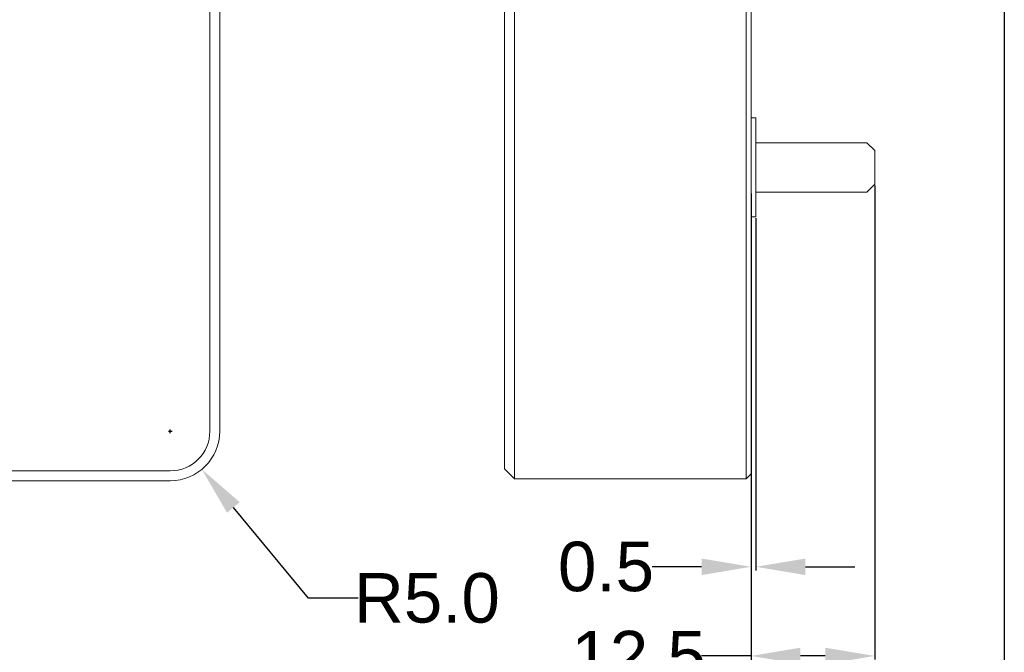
# Model space of a CAD drawing. Extents: x 0 to 283, y -70 to 196.
# Tile 3 of 30: x 104 to 154, y 66 to 98. Entities that reach past the tile are written whole.
import ezdxf

# ---------------------------------------------------------------- set-up
doc = ezdxf.new("R2010")
doc.units = 0
doc.layers.get('DEFPOINTS').update_dxf_attribs({"linetype": 'CONTINUOUS'})
doc.layers.add('VISIBLE', color=255, linetype='CONTINUOUS', lineweight=0)
doc.styles.add('SANSSERIF', font='sanss___.ttf')
doc.dimstyles.get("Standard").update_dxf_attribs({"dimtxt": 0.18, "dimasz": 0.18, "dimexe": 0.18, "dimexo": 0.0625, "dimgap": 0.09, "dimtad": 0, "dimtih": 1, "dimtoh": 1, "dimdec": 1, "dimzin": 0, "dimdsep": 46, "dimtxsty": 'SANSSERIF', "dimcen": 0.09, "dimadec": 0, "dimazin": 0, "dimtfac": 1, "dimtdec": 1, "dimtofl": 0, "dimtmove": 0, "dimatfit": 3, "dimfxl": 1, "dimtolj": 1, "dimtzin": 0, "dimarcsym": 0})

# ---------------------------------------------------------------- blocks, each defined once
blk = doc.blocks.new('*D12')
at = {"layer": 'DEFPOINTS', "color": 0, "transparency": 16777216}
for p in [(140.802, 89.701), (141.052, 88.451), (140.802, 70.778)]:
    blk.add_point(p, dxfattribs=at)
at = {"layer": 'VISIBLE', "color": 0, "lineweight": -2, "transparency": 16777216}
for p, q in [((140.802, 89.638), (140.802, 70.598)), ((141.052, 88.388), (141.052, 70.598)), ((138.302, 70.778), (135.802, 70.778)), ((143.552, 70.778), (146.052, 70.778))]:
    blk.add_line(p, q, dxfattribs=at)
at = {"layer": 'VISIBLE', "color": 0, "transparency": 16777216}
for points in [[(138.302, 71.195), (138.302, 70.361), (140.802, 70.778)], [(143.552, 71.195), (143.552, 70.361), (141.052, 70.778)]]:
    blk.add_solid(points, dxfattribs=at)
at = {"layer": 'VISIBLE', "color": 0, "transparency": 16777216, "insert": (133.474, 70.778), "char_height": 2.5, "attachment_point": 5, "style": 'SANSSERIF'}
blk.add_mtext('\\A1;0.5', dxfattribs=at)
blk = doc.blocks.new('*D19')
at = {"layer": 'DEFPOINTS', "color": 0, "transparency": 16777216}
for p in [(147.052, 90.101), (140.802, 89.701), (140.802, 66.275)]:
    blk.add_point(p, dxfattribs=at)
at = {"layer": 'VISIBLE', "color": 0, "lineweight": -2, "transparency": 16777216}
for p, q in [((140.802, 89.638), (140.802, 66.095)), ((147.052, 90.038), (147.052, 66.095)), ((140.802, 66.275), (138.302, 66.275)), ((144.552, 66.275), (143.302, 66.275))]:
    blk.add_line(p, q, dxfattribs=at)
at = {"layer": 'VISIBLE', "color": 0, "transparency": 16777216}
for points in [[(143.302, 66.692), (143.302, 65.858), (140.802, 66.275)], [(144.552, 66.692), (144.552, 65.858), (147.052, 66.275)]]:
    blk.add_solid(points, dxfattribs=at)
at = {"layer": 'VISIBLE', "color": 0, "transparency": 16777216, "insert": (135.122, 66.275), "char_height": 2.5, "attachment_point": 5, "style": 'SANSSERIF'}
blk.add_mtext('\\A1;12.5', dxfattribs=at)
blk = doc.blocks.new('*D20')
at = {"layer": 'DEFPOINTS', "color": 0, "transparency": 16777216}
for p in [(153.602, 105.951), (140.802, 89.701), (140.802, 61.772)]:
    blk.add_point(p, dxfattribs=at)
at = {"layer": 'VISIBLE', "color": 0, "lineweight": -2, "transparency": 16777216}
for p, q in [((153.602, 105.888), (153.602, 61.592)), ((140.802, 89.638), (140.802, 61.592)), ((143.302, 61.772), (143.906, 61.772)), ((151.102, 61.772), (150.499, 61.772))]:
    blk.add_line(p, q, dxfattribs=at)
at = {"layer": 'VISIBLE', "color": 0, "transparency": 16777216}
for points in [[(143.302, 62.189), (143.302, 61.356), (140.802, 61.772)], [(151.102, 62.189), (151.102, 61.356), (153.602, 61.772)]]:
    blk.add_solid(points, dxfattribs=at)
at = {"layer": 'VISIBLE', "color": 0, "transparency": 16777216, "insert": (147.202, 61.772), "char_height": 2.5, "attachment_point": 5, "style": 'SANSSERIF'}
blk.add_mtext('\\A1;25.6', dxfattribs=at)
blk = doc.blocks.new('*D21')
at = {"layer": 'DEFPOINTS', "color": 0, "transparency": 16777216}
for p in [(111.454, 77.626), (113.049, 75.701)]:
    blk.add_point(p, dxfattribs=at)
at = {"layer": 'VISIBLE', "color": 0, "lineweight": -2, "transparency": 16777216}
for p, q in [((111.364, 77.626), (111.544, 77.626)), ((111.454, 77.536), (111.454, 77.716)), ((118.443, 69.191), (114.644, 73.776)), ((120.955, 69.191), (118.443, 69.191))]:
    blk.add_line(p, q, dxfattribs=at)
at = {"layer": 'VISIBLE', "color": 0, "transparency": 16777216}
blk.add_solid([(114.965, 74.042), (114.323, 73.51), (113.049, 75.701)], dxfattribs=at)
at = {"layer": 'VISIBLE', "color": 0, "transparency": 16777216, "insert": (124.424, 69.191), "char_height": 2.5, "attachment_point": 5, "style": 'SANSSERIF'}
blk.add_mtext('\\A1;R5.0', dxfattribs=at)

msp = doc.modelspace()

# ---------------------------------------------------------------- linework, layer by layer
at = {"layer": 'VISIBLE'}
for p, q in [((128.8521, 77.7257), (128.8521, 127.9055)), ((140.5521, 127.9055), (140.5521, 77.7257)), ((140.8021, 77.7257), (140.8021, 127.9055)), ((113.9536, 77.6257), (113.9536, 127.8055)), ((113.4536, 100.8007), (113.4536, 77.6257)), ((128.3521, 100.9007), (128.3521, 77.7257)), ((140.8021, 93.4507), (141.0521, 93.4507)), ((141.0521, 88.4507), (141.0521, 93.4507)), ((141.0521, 92.2007), (146.6521, 92.2007)), ((146.6521, 92.2007), (147.0521, 91.8007)), ((147.0521, 91.8007), (147.0521, 90.1007)), ((147.0521, 90.1007), (146.6521, 89.7007)), ((146.6521, 89.7007), (141.0521, 89.7007)), ((140.8021, 88.4507), (141.0521, 88.4507)), ((128.3521, 77.7257), (128.3521, 75.7257)), ((128.8521, 75.2257), (128.8521, 77.7257)), ((140.5521, 77.7257), (140.5521, 75.2257)), ((140.8021, 75.4757), (140.8021, 77.7257)), ((128.3521, 75.8257), (128.3521, 75.8257)), ((128.3521, 75.7257), (128.8521, 75.2257)), ((18.3536, 75.6257), (111.4536, 75.6257)), ((140.5521, 75.2257), (128.8521, 75.2257)), ((140.8021, 75.4757), (140.5521, 75.2257)), ((18.3536, 75.1257), (111.4536, 75.1257))]:
    msp.add_line(p, q, dxfattribs=at)
at = {"layer": 'VISIBLE', "linetype": 'Continuous'}
msp.add_line((140.8021, 89.6007), (140.8021, 92.1007), dxfattribs=at)
at = {"layer": 'VISIBLE'}
for radius in [2.5, 2]:
    msp.add_arc((111.4536, 77.6257), radius, 270, 0, dxfattribs=at)

# ---------------------------------------------------------------- dimensions: what is measured, and where the dimension line sits
for base, p1, picture, middle in [((140.8021, 61.7723), (153.6021, 105.9507), '*D20', (147.2021, 61.7723)), ((140.8021, 66.2751), (147.0521, 90.1007), '*D19', (135.1223, 66.2751)), ((140.8021, 70.7779), (141.0521, 88.4507), '*D12', (133.4745, 70.7779))]:
    dim = msp.add_linear_dim(base=base, p1=p1, p2=(140.8021, 89.7007), dimstyle='Standard', override={"dimtxt": 2.5, "dimasz": 2.5, "dimdec": 1, "dimlfac": 2}, dxfattribs=at)
    dim.commit()
    dim.dimension.update_dxf_attribs({"geometry": picture, "text_midpoint": middle})
dim = msp.add_radius_dim(center=(111.4536, 77.6257), mpoint=(113.0487, 75.7007), dimstyle='Standard', override={"dimtxt": 2.5, "dimasz": 2.5, "dimlfac": 2, "dimadec": 1}, dxfattribs=at)
dim.commit()
dim.dimension.update_dxf_attribs({"geometry": '*D21', "text_midpoint": (124.4242, 69.1913), "dimtype": 164})

doc.saveas('drawing.dxf')
